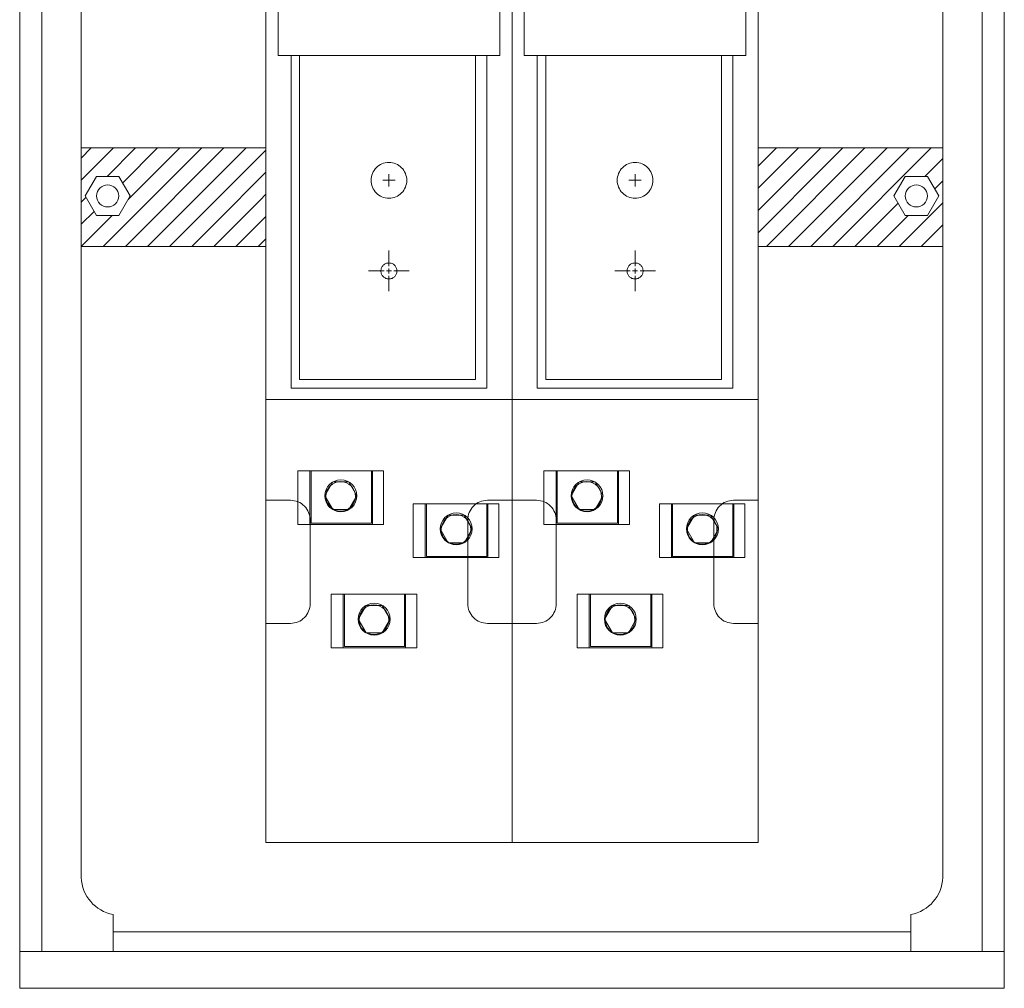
# Model space of a CAD drawing. Header units: metres. Extents: x 7168 to 12828, y 1523 to 3619.
# Tile 72 of 132: x 11981 to 12021, y 2220 to 2260. Entities that reach past the tile are written whole.
import ezdxf

# ---------------------------------------------------------------- set-up
doc = ezdxf.new("R2010")
doc.units = ezdxf.units.M
doc.linetypes.add('KRESKOWA', pattern=[8, 6, -2])
for name, color, linetype, lineweight in [('w0', 7, 'Continuous', 20), ('WYM', 1, 'Continuous', 20), ('wymiar', 7, 'Continuous', 30)]:
    doc.layers.add(name, color=color, linetype=linetype, lineweight=lineweight)
doc.styles.add('_NORMAL', font='arial.ttf')

msp = doc.modelspace()

# ---------------------------------------------------------------- hatches: boundary and pattern name
at = {"layer": 'WYM', "lineweight": 0, "ltscale": 20}
h = msp.add_hatch(dxfattribs=at)
h.set_pattern_fill('ANSI31', scale=0.2, style=0)
h.set_pattern_definition([(45, (11983.7857, 2250.3712), (-0.449013, 0.449013), [])])
h.paths.add_polyline_path([(12018.786, 2254.371), (11983.786, 2254.371), (11983.786, 2250.371), (12018.786, 2250.371)])
h.paths.add_polyline_path([(11983.943, 2252.423), (11984.401, 2253.216), (11985.317, 2253.216), (11985.775, 2252.423), (11985.317, 2251.63), (11984.401, 2251.63)], flags=16)
h.paths.add_polyline_path([(11985.308, 2252.423, -1), (11984.41, 2252.423, -1)], flags=0)
h.paths.add_polyline_path([(11985.308, 2252.423, 1), (11984.41, 2252.423, 1)], flags=0)
h.paths.add_polyline_path([(12018.17, 2253.216), (12018.628, 2252.423), (12018.17, 2251.63), (12017.255, 2251.63), (12016.797, 2252.423), (12017.255, 2253.216)], flags=16)
h.paths.add_polyline_path([(12018.161, 2252.423, -1), (12017.264, 2252.423, -1)], flags=0)
h.paths.add_polyline_path([(12018.161, 2252.423, 1), (12017.264, 2252.423, 1)], flags=0)

# ---------------------------------------------------------------- linework, layer by layer
at = {"layer": 'w0', "color": 7, "lineweight": 0}
for p, q in [((11991.286, 2301.457, -17586.496), (11991.286, 2244.157, -17586.496)), ((11991.286, 2301.457, -17586.496), (11991.286, 2244.157, -17586.496)), ((11991.286, 2301.457, -17586.496), (11991.286, 2244.157, -17586.496)), ((11991.286, 2301.457, -17586.496), (11991.286, 2244.157, -17586.496)), ((12001.286, 2301.457, -17586.496), (12001.286, 2244.157, -17586.496)), ((12001.286, 2301.457, -17586.496), (12001.286, 2244.157, -17586.496)), ((12001.286, 2301.457, -17586.496), (12001.286, 2244.157, -17586.496)), ((12001.286, 2301.457, -17586.496), (12001.286, 2244.157, -17586.496)), ((12011.286, 2301.457, -17586.496), (12011.286, 2244.157, -17586.496)), ((12011.286, 2301.457, -17586.496), (12011.286, 2244.157, -17586.496)), ((11983.786, 2299.729, -17586.496), (11983.786, 2224.729, -17586.496)), ((12018.786, 2299.729, -17586.496), (12018.786, 2224.729, -17586.496)), ((11992.312, 2258.122, -17586.496), (11992.312, 2247.703, -17586.496)), ((11992.654, 2248.05, -17586.496), (11992.654, 2258.122, -17586.496)), ((11999.797, 2258.122, -17586.496), (11999.797, 2248.05, -17586.496)), ((12000.26, 2247.703, -17586.496), (12000.26, 2258.122, -17586.496)), ((12002.312, 2258.122, -17586.496), (12002.312, 2247.703, -17586.496)), ((12002.654, 2248.05, -17586.496), (12002.654, 2258.122, -17586.496)), ((12009.797, 2258.122, -17586.496), (12009.797, 2248.05, -17586.496)), ((12010.26, 2247.703, -17586.496), (12010.26, 2258.122, -17586.496)), ((11984.401, 2253.216, -17586.496), (11983.943, 2252.423, -17586.496)), ((11985.317, 2253.216, -17586.496), (11984.401, 2253.216, -17586.496)), ((11985.775, 2252.423, -17586.496), (11985.317, 2253.216, -17586.496)), ((11996.286, 2252.807, -17586.496), (11996.286, 2253.307, -17586.496)), ((12006.286, 2252.807, -17586.496), (12006.286, 2253.307, -17586.496)), ((12016.797, 2252.423, -17586.496), (12017.255, 2253.216, -17586.496)), ((12017.255, 2253.216, -17586.496), (12018.17, 2253.216, -17586.496)), ((12018.17, 2253.216, -17586.496), (12018.628, 2252.423, -17586.496)), ((11996.536, 2253.057, -17586.496), (11996.036, 2253.057, -17586.496)), ((12006.536, 2253.057, -17586.496), (12006.036, 2253.057, -17586.496)), ((11983.943, 2252.423, -17586.496), (11984.401, 2251.63, -17586.496)), ((11985.317, 2251.63, -17586.496), (11985.775, 2252.423, -17586.496)), ((12017.255, 2251.63, -17586.496), (12016.797, 2252.423, -17586.496)), ((12018.628, 2252.423, -17586.496), (12018.17, 2251.63, -17586.496)), ((11984.401, 2251.63, -17586.496), (11985.317, 2251.63, -17586.496)), ((12018.17, 2251.63, -17586.496), (12017.255, 2251.63, -17586.496)), ((11992.654, 2244.966, -17586.496), (11992.654, 2248.05, -17586.496)), ((11999.797, 2248.05, -17586.496), (11999.797, 2244.966, -17586.496)), ((12002.654, 2244.966, -17586.496), (12002.654, 2248.05, -17586.496)), ((12009.797, 2248.05, -17586.496), (12009.797, 2244.966, -17586.496)), ((11992.312, 2244.619, -17586.496), (11992.312, 2247.703, -17586.496)), ((12000.26, 2247.703, -17586.496), (12000.26, 2244.619, -17586.496)), ((12002.312, 2244.619, -17586.496), (12002.312, 2247.703, -17586.496)), ((12010.26, 2247.703, -17586.496), (12010.26, 2244.619, -17586.496)), ((11999.797, 2244.966, -17586.496), (11992.654, 2244.966, -17586.496)), ((12009.797, 2244.966, -17586.496), (12002.654, 2244.966, -17586.496)), ((11992.312, 2244.619, -17586.496), (12000.26, 2244.619, -17586.496)), ((12002.312, 2244.619, -17586.496), (12010.26, 2244.619, -17586.496)), ((11993.074, 2241.256, -17586.496), (11993.074, 2239.078, -17586.496)), ((11993.123, 2239.124, -17586.496), (11993.123, 2241.256, -17586.496)), ((11995.572, 2239.124, -17586.496), (11995.572, 2241.256, -17586.496)), ((11995.613, 2241.256, -17586.496), (11995.613, 2239.078, -17586.496)), ((12003.074, 2241.256, -17586.496), (12003.074, 2239.078, -17586.496)), ((12003.123, 2239.124, -17586.496), (12003.123, 2241.256, -17586.496)), ((12005.572, 2239.124, -17586.496), (12005.572, 2241.256, -17586.496)), ((12005.613, 2241.256, -17586.496), (12005.613, 2239.078, -17586.496)), ((11997.272, 2239.91, -17586.496), (11997.272, 2237.733, -17586.496)), ((11997.762, 2239.91, -17586.496), (11997.762, 2237.733, -17586.496)), ((11997.811, 2237.778, -17586.496), (11997.811, 2239.91, -17586.496)), ((12000.26, 2237.778, -17586.496), (12000.26, 2239.91, -17586.496)), ((12000.301, 2239.91, -17586.496), (12000.301, 2237.733, -17586.496)), ((12007.272, 2239.91, -17586.496), (12007.272, 2237.733, -17586.496)), ((12007.762, 2239.91, -17586.496), (12007.762, 2237.733, -17586.496)), ((12007.811, 2237.778, -17586.496), (12007.811, 2239.91, -17586.496)), ((12010.26, 2237.778, -17586.496), (12010.26, 2239.91, -17586.496)), ((12010.301, 2239.91, -17586.496), (12010.301, 2237.733, -17586.496)), ((11993.123, 2239.124, -17586.496), (11995.572, 2239.124, -17586.496)), ((11993.123, 2239.124, -17586.496), (11995.572, 2239.124, -17586.496)), ((11993.123, 2239.124, -17586.496), (11995.572, 2239.124, -17586.496)), ((12003.123, 2239.124, -17586.496), (12005.572, 2239.124, -17586.496)), ((12003.123, 2239.124, -17586.496), (12005.572, 2239.124, -17586.496)), ((12003.123, 2239.124, -17586.496), (12005.572, 2239.124, -17586.496)), ((11997.811, 2237.778, -17586.496), (12000.26, 2237.778, -17586.496)), ((11997.811, 2237.778, -17586.496), (12000.26, 2237.778, -17586.496)), ((11997.811, 2237.778, -17586.496), (12000.26, 2237.778, -17586.496)), ((12007.811, 2237.778, -17586.496), (12010.26, 2237.778, -17586.496)), ((12007.811, 2237.778, -17586.496), (12010.26, 2237.778, -17586.496)), ((12007.811, 2237.778, -17586.496), (12010.26, 2237.778, -17586.496)), ((11993.937, 2236.242, -17586.496), (11993.937, 2234.065, -17586.496)), ((11994.427, 2236.242, -17586.496), (11994.427, 2234.065, -17586.496)), ((11994.476, 2234.11, -17586.496), (11994.476, 2236.242, -17586.496)), ((11996.925, 2234.11, -17586.496), (11996.925, 2236.242, -17586.496)), ((11996.965, 2236.242, -17586.496), (11996.965, 2234.065, -17586.496)), ((12003.937, 2236.242, -17586.496), (12003.937, 2234.065, -17586.496)), ((12004.427, 2236.242, -17586.496), (12004.427, 2234.065, -17586.496)), ((12004.476, 2234.11, -17586.496), (12004.476, 2236.242, -17586.496)), ((12006.925, 2234.11, -17586.496), (12006.925, 2236.242, -17586.496)), ((12006.965, 2236.242, -17586.496), (12006.965, 2234.065, -17586.496)), ((11994.476, 2234.11, -17586.496), (11996.925, 2234.11, -17586.496)), ((11994.476, 2234.11, -17586.496), (11996.925, 2234.11, -17586.496)), ((11994.476, 2234.11, -17586.496), (11996.925, 2234.11, -17586.496)), ((12004.476, 2234.11, -17586.496), (12006.925, 2234.11, -17586.496)), ((12004.476, 2234.11, -17586.496), (12006.925, 2234.11, -17586.496)), ((12004.476, 2234.11, -17586.496), (12006.925, 2234.11, -17586.496)), ((11985.086, 2221.729, -17586.496), (11985.086, 2223.229, -17586.496)), ((12017.486, 2221.729, -17586.496), (12017.486, 2223.229, -17586.496))]:
    msp.add_line(p, q, dxfattribs=at)
at = {"layer": 'w0', "color": 7, "linetype": 'KRESKOWA', "lineweight": 0}
for p, q in [((11996.286, 2249.574, -17586.496), (11996.286, 2250.199, -17586.496)), ((12006.286, 2249.574, -17586.496), (12006.286, 2250.199, -17586.496)), ((11996.086, 2249.374, -17586.496), (11995.461, 2249.374, -17586.496)), ((11996.386, 2249.374, -17586.496), (11996.186, 2249.374, -17586.496)), ((11996.286, 2249.274, -17586.496), (11996.286, 2249.474, -17586.496)), ((11996.486, 2249.374, -17586.496), (11997.111, 2249.374, -17586.496)), ((12006.086, 2249.374, -17586.496), (12005.461, 2249.374, -17586.496)), ((12006.386, 2249.374, -17586.496), (12006.186, 2249.374, -17586.496)), ((12006.286, 2249.274, -17586.496), (12006.286, 2249.474, -17586.496)), ((12006.486, 2249.374, -17586.496), (12007.111, 2249.374, -17586.496)), ((11996.286, 2249.174, -17586.496), (11996.286, 2248.549, -17586.496)), ((12006.286, 2249.174, -17586.496), (12006.286, 2248.549, -17586.496))]:
    msp.add_line(p, q, dxfattribs=at)
at = {"layer": 'w0', "color": 7, "lineweight": 0, "elevation": -17586.496}
for points in [[(11991.786, 2261.957), (11991.786, 2258.122), (12000.786, 2258.122), (12000.786, 2261.957)], [(12001.786, 2261.957), (12001.786, 2258.122), (12010.786, 2258.122), (12010.786, 2261.957)]]:
    msp.add_lwpolyline(points, dxfattribs=at)
for points in [[(12011.286, 2226.157), (12001.286, 2226.157), (12001.286, 2244.157), (12011.286, 2244.157)], [(11996.062, 2241.256), (11996.062, 2239.078), (11992.584, 2239.078), (11992.584, 2241.256)], [(12006.062, 2241.256), (12006.062, 2239.078), (12002.584, 2239.078), (12002.584, 2241.256)], [(11993.686, 2240.241), (11994.01, 2240.802), (11994.659, 2240.802), (11994.983, 2240.241), (11994.659, 2239.679), (11994.01, 2239.679)], [(11993.686, 2240.241), (11994.01, 2240.802), (11994.659, 2240.802), (11994.983, 2240.241), (11994.659, 2239.679), (11994.01, 2239.679)], [(11993.686, 2240.241), (11994.01, 2240.802), (11994.659, 2240.802), (11994.983, 2240.241), (11994.659, 2239.679), (11994.01, 2239.679)], [(12003.686, 2240.241), (12004.01, 2240.802), (12004.659, 2240.802), (12004.983, 2240.241), (12004.659, 2239.679), (12004.01, 2239.679)], [(12003.686, 2240.241), (12004.01, 2240.802), (12004.659, 2240.802), (12004.983, 2240.241), (12004.659, 2239.679), (12004.01, 2239.679)], [(12003.686, 2240.241), (12004.01, 2240.802), (12004.659, 2240.802), (12004.983, 2240.241), (12004.659, 2239.679), (12004.01, 2239.679)], [(12000.75, 2239.91), (12000.75, 2237.733), (11997.272, 2237.733), (11997.272, 2239.91)], [(12010.75, 2239.91), (12010.75, 2237.733), (12007.272, 2237.733), (12007.272, 2239.91)], [(11998.374, 2238.895), (11998.698, 2239.456), (11999.346, 2239.456), (11999.671, 2238.895), (11999.346, 2238.333), (11998.698, 2238.333)], [(11998.374, 2238.895), (11998.698, 2239.456), (11999.346, 2239.456), (11999.671, 2238.895), (11999.346, 2238.333), (11998.698, 2238.333)], [(11998.374, 2238.895), (11998.698, 2239.456), (11999.346, 2239.456), (11999.671, 2238.895), (11999.346, 2238.333), (11998.698, 2238.333)], [(12008.374, 2238.895), (12008.698, 2239.456), (12009.346, 2239.456), (12009.671, 2238.895), (12009.346, 2238.333), (12008.698, 2238.333)], [(12008.374, 2238.895), (12008.698, 2239.456), (12009.346, 2239.456), (12009.671, 2238.895), (12009.346, 2238.333), (12008.698, 2238.333)], [(12008.374, 2238.895), (12008.698, 2239.456), (12009.346, 2239.456), (12009.671, 2238.895), (12009.346, 2238.333), (12008.698, 2238.333)], [(11997.415, 2236.242), (11997.415, 2234.065), (11993.937, 2234.065), (11993.937, 2236.242)], [(12007.415, 2236.242), (12007.415, 2234.065), (12003.937, 2234.065), (12003.937, 2236.242)], [(11995.04, 2235.227), (11995.364, 2235.788), (11996.012, 2235.788), (11996.336, 2235.227), (11996.012, 2234.665), (11995.364, 2234.665)], [(11995.04, 2235.227), (11995.364, 2235.788), (11996.012, 2235.788), (11996.336, 2235.227), (11996.012, 2234.665), (11995.364, 2234.665)], [(11995.04, 2235.227), (11995.364, 2235.788), (11996.012, 2235.788), (11996.336, 2235.227), (11996.012, 2234.665), (11995.364, 2234.665)], [(12005.04, 2235.227), (12005.364, 2235.788), (12006.012, 2235.788), (12006.336, 2235.227), (12006.012, 2234.665), (12005.364, 2234.665)], [(12005.04, 2235.227), (12005.364, 2235.788), (12006.012, 2235.788), (12006.336, 2235.227), (12006.012, 2234.665), (12005.364, 2234.665)], [(12005.04, 2235.227), (12005.364, 2235.788), (12006.012, 2235.788), (12006.336, 2235.227), (12006.012, 2234.665), (12005.364, 2234.665)], [(11985.086, 2221.729), (12017.486, 2221.729), (12017.486, 2222.529), (11985.086, 2222.529)], [(11981.286, 2220.229), (12021.286, 2220.229), (12021.286, 2221.729), (11981.286, 2221.729)]]:
    msp.add_lwpolyline(points, close=True, dxfattribs=at)
for points in [[(11992.286, 2235.057), (11991.286, 2235.057), (11991.286, 2240.057), (11992.286, 2240.057, -0.414214), (11993.086, 2239.257), (11993.086, 2235.857, -0.414214)], [(12002.286, 2235.057), (12001.286, 2235.057), (12001.286, 2240.057), (12002.286, 2240.057, -0.414214), (12003.086, 2239.257), (12003.086, 2235.857, -0.414214)], [(12011.286, 2235.057), (12010.286, 2235.057, -0.414214), (12009.486, 2235.857), (12009.486, 2239.257, -0.414214), (12010.286, 2240.057), (12011.286, 2240.057)]]:
    msp.add_lwpolyline(points, format="xyb", close=True, dxfattribs=at)
at = {"layer": 'w0', "color": 7, "linetype": 'KRESKOWA', "lineweight": 0, "ltscale": 2}
for centre in [(11996.286, 2253.057, -17586.496), (12006.286, 2253.057, -17586.496)]:
    msp.add_circle(centre, 0.725, dxfattribs=at)
at = {"layer": 'w0', "color": 7, "lineweight": 0}
for centre, radius in [((11984.859, 2252.423, -17586.496), 0.449), ((12017.713, 2252.423, -17586.496), 0.449), ((11994.334, 2240.241, -17586.496), 0.648), ((11994.334, 2240.241, -17586.496), 0.648), ((11994.334, 2240.241, -17586.496), 0.648), ((11994.324, 2240.217, -17586.496), 0.602), ((12004.334, 2240.241, -17586.496), 0.648), ((12004.334, 2240.241, -17586.496), 0.648), ((12004.334, 2240.241, -17586.496), 0.648), ((12004.324, 2240.217, -17586.496), 0.602), ((11999.022, 2238.895, -17586.496), 0.648), ((11999.022, 2238.895, -17586.496), 0.648), ((11999.022, 2238.895, -17586.496), 0.648), ((11999.011, 2238.871, -17586.496), 0.602), ((12009.022, 2238.895, -17586.496), 0.648), ((12009.022, 2238.895, -17586.496), 0.648), ((12009.022, 2238.895, -17586.496), 0.648), ((12009.011, 2238.871, -17586.496), 0.602), ((11995.688, 2235.227, -17586.496), 0.648), ((11995.688, 2235.227, -17586.496), 0.648), ((11995.688, 2235.227, -17586.496), 0.648), ((11995.677, 2235.203, -17586.496), 0.602), ((12005.688, 2235.227, -17586.496), 0.648), ((12005.688, 2235.227, -17586.496), 0.648), ((12005.688, 2235.227, -17586.496), 0.648), ((12005.677, 2235.203, -17586.496), 0.602)]:
    msp.add_circle(centre, radius, dxfattribs=at)
at = {"layer": 'w0', "color": 7, "linetype": 'KRESKOWA', "lineweight": 0}
for centre in [(11996.286, 2249.374, -17586.496), (12006.286, 2249.374, -17586.496)]:
    msp.add_circle(centre, 0.325, dxfattribs=at)
at = {"layer": 'w0', "color": 7, "lineweight": 0}
for centre, start, end in [((11985.363, 2224.783, -17586.496), 181.9507, 259.8781), ((12017.208, 2224.783, -17586.496), 280.1219, 358.0493)]:
    msp.add_arc(centre, 1.578, start, end, dxfattribs=at)
at = {"layer": 'WYM', "color": 7, "lineweight": 0, "ltscale": 20, "elevation": -17586.496}
msp.add_lwpolyline([(11983.786, 2254.371), (12018.786, 2254.371), (12018.786, 2250.371), (11983.786, 2250.371)], close=True, dxfattribs=at)

# ---------------------------------------------------------------- texts
at = {"layer": 'wymiar', "color": 7, "linetype": 'Continuous', "lineweight": 0, "ltscale": 20, "style": '_NORMAL'}
for p in [(11994.125, 2228.763, -17586.496), (12004.125, 2228.763, -17586.496)]:
    msp.add_text('FL', height=2.5, dxfattribs=at).set_placement(p)

# ---------------------------------------------------------------- next in the draw order: wipeouts: each hides what was drawn before it
at = {"color": 7, "lineweight": 0}
msp.add_wipeout([(12001.286, 2301.457), (12011.286, 2301.457), (12011.286, 2226.157), (12001.286, 2226.157)], dxfattribs=at).translate(0, 0, -17586.496)

# ---------------------------------------------------------------- next in the draw order: linework, layer by layer
at = {"layer": 'w0', "color": 7, "lineweight": 0}
for p, q in [((12001.286, 2301.457, -17586.496), (12001.286, 2244.157, -17586.496)), ((12001.286, 2301.457, -17586.496), (12001.286, 2244.157, -17586.496)), ((12001.286, 2301.457, -17586.496), (12001.286, 2244.157, -17586.496)), ((12001.286, 2301.457, -17586.496), (12001.286, 2244.157, -17586.496)), ((12001.286, 2301.457, -17586.496), (12001.286, 2244.157, -17586.496)), ((12001.286, 2301.457, -17586.496), (12001.286, 2244.157, -17586.496)), ((12011.286, 2301.457, -17586.496), (12011.286, 2244.157, -17586.496)), ((12011.286, 2301.457, -17586.496), (12011.286, 2244.157, -17586.496)), ((12002.312, 2258.122, -17586.496), (12002.312, 2247.703, -17586.496)), ((12002.654, 2248.05, -17586.496), (12002.654, 2258.122, -17586.496)), ((12009.797, 2258.122, -17586.496), (12009.797, 2248.05, -17586.496)), ((12010.26, 2247.703, -17586.496), (12010.26, 2258.122, -17586.496)), ((12006.286, 2252.807, -17586.496), (12006.286, 2253.307, -17586.496)), ((12006.536, 2253.057, -17586.496), (12006.036, 2253.057, -17586.496)), ((12002.654, 2244.966, -17586.496), (12002.654, 2248.05, -17586.496)), ((12009.797, 2248.05, -17586.496), (12009.797, 2244.966, -17586.496)), ((12002.312, 2244.619, -17586.496), (12002.312, 2247.703, -17586.496)), ((12010.26, 2247.703, -17586.496), (12010.26, 2244.619, -17586.496)), ((12009.797, 2244.966, -17586.496), (12002.654, 2244.966, -17586.496)), ((12002.312, 2244.619, -17586.496), (12010.26, 2244.619, -17586.496)), ((12003.074, 2241.256, -17586.496), (12003.074, 2239.078, -17586.496)), ((12003.123, 2239.124, -17586.496), (12003.123, 2241.256, -17586.496)), ((12005.572, 2239.124, -17586.496), (12005.572, 2241.256, -17586.496)), ((12005.613, 2241.256, -17586.496), (12005.613, 2239.078, -17586.496)), ((12007.272, 2239.91, -17586.496), (12007.272, 2237.733, -17586.496)), ((12007.762, 2239.91, -17586.496), (12007.762, 2237.733, -17586.496)), ((12007.811, 2237.778, -17586.496), (12007.811, 2239.91, -17586.496)), ((12010.26, 2237.778, -17586.496), (12010.26, 2239.91, -17586.496)), ((12010.301, 2239.91, -17586.496), (12010.301, 2237.733, -17586.496)), ((12003.123, 2239.124, -17586.496), (12005.572, 2239.124, -17586.496)), ((12003.123, 2239.124, -17586.496), (12005.572, 2239.124, -17586.496)), ((12003.123, 2239.124, -17586.496), (12005.572, 2239.124, -17586.496)), ((12007.811, 2237.778, -17586.496), (12010.26, 2237.778, -17586.496)), ((12007.811, 2237.778, -17586.496), (12010.26, 2237.778, -17586.496)), ((12007.811, 2237.778, -17586.496), (12010.26, 2237.778, -17586.496)), ((12003.937, 2236.242, -17586.496), (12003.937, 2234.065, -17586.496)), ((12004.427, 2236.242, -17586.496), (12004.427, 2234.065, -17586.496)), ((12004.476, 2234.11, -17586.496), (12004.476, 2236.242, -17586.496)), ((12006.925, 2234.11, -17586.496), (12006.925, 2236.242, -17586.496)), ((12006.965, 2236.242, -17586.496), (12006.965, 2234.065, -17586.496)), ((12004.476, 2234.11, -17586.496), (12006.925, 2234.11, -17586.496)), ((12004.476, 2234.11, -17586.496), (12006.925, 2234.11, -17586.496)), ((12004.476, 2234.11, -17586.496), (12006.925, 2234.11, -17586.496))]:
    msp.add_line(p, q, dxfattribs=at)
at = {"layer": 'w0', "color": 7, "linetype": 'KRESKOWA', "lineweight": 0}
for p, q in [((12006.286, 2249.574, -17586.496), (12006.286, 2250.199, -17586.496)), ((12006.086, 2249.374, -17586.496), (12005.461, 2249.374, -17586.496)), ((12006.386, 2249.374, -17586.496), (12006.186, 2249.374, -17586.496)), ((12006.286, 2249.274, -17586.496), (12006.286, 2249.474, -17586.496)), ((12006.486, 2249.374, -17586.496), (12007.111, 2249.374, -17586.496)), ((12006.286, 2249.174, -17586.496), (12006.286, 2248.549, -17586.496))]:
    msp.add_line(p, q, dxfattribs=at)
at = {"layer": 'w0', "color": 7, "lineweight": 0, "elevation": -17586.496}
msp.add_lwpolyline([(12001.786, 2261.957), (12001.786, 2258.122), (12010.786, 2258.122), (12010.786, 2261.957)], dxfattribs=at)
for points in [[(12001.286, 2226.157), (11991.286, 2226.157), (11991.286, 2244.157), (12001.286, 2244.157)], [(12011.286, 2226.157), (12001.286, 2226.157), (12001.286, 2244.157), (12011.286, 2244.157)], [(12006.062, 2241.256), (12006.062, 2239.078), (12002.584, 2239.078), (12002.584, 2241.256)], [(12003.686, 2240.241), (12004.01, 2240.802), (12004.659, 2240.802), (12004.983, 2240.241), (12004.659, 2239.679), (12004.01, 2239.679)], [(12003.686, 2240.241), (12004.01, 2240.802), (12004.659, 2240.802), (12004.983, 2240.241), (12004.659, 2239.679), (12004.01, 2239.679)], [(12003.686, 2240.241), (12004.01, 2240.802), (12004.659, 2240.802), (12004.983, 2240.241), (12004.659, 2239.679), (12004.01, 2239.679)], [(12010.75, 2239.91), (12010.75, 2237.733), (12007.272, 2237.733), (12007.272, 2239.91)], [(12008.374, 2238.895), (12008.698, 2239.456), (12009.346, 2239.456), (12009.671, 2238.895), (12009.346, 2238.333), (12008.698, 2238.333)], [(12008.374, 2238.895), (12008.698, 2239.456), (12009.346, 2239.456), (12009.671, 2238.895), (12009.346, 2238.333), (12008.698, 2238.333)], [(12008.374, 2238.895), (12008.698, 2239.456), (12009.346, 2239.456), (12009.671, 2238.895), (12009.346, 2238.333), (12008.698, 2238.333)], [(12007.415, 2236.242), (12007.415, 2234.065), (12003.937, 2234.065), (12003.937, 2236.242)], [(12005.04, 2235.227), (12005.364, 2235.788), (12006.012, 2235.788), (12006.336, 2235.227), (12006.012, 2234.665), (12005.364, 2234.665)], [(12005.04, 2235.227), (12005.364, 2235.788), (12006.012, 2235.788), (12006.336, 2235.227), (12006.012, 2234.665), (12005.364, 2234.665)], [(12005.04, 2235.227), (12005.364, 2235.788), (12006.012, 2235.788), (12006.336, 2235.227), (12006.012, 2234.665), (12005.364, 2234.665)]]:
    msp.add_lwpolyline(points, close=True, dxfattribs=at)
for points in [[(12001.286, 2235.057), (12000.286, 2235.057, -0.414214), (11999.486, 2235.857), (11999.486, 2239.257, -0.414214), (12000.286, 2240.057), (12001.286, 2240.057)], [(12002.286, 2235.057), (12001.286, 2235.057), (12001.286, 2240.057), (12002.286, 2240.057, -0.414214), (12003.086, 2239.257), (12003.086, 2235.857, -0.414214)], [(12011.286, 2235.057), (12010.286, 2235.057, -0.414214), (12009.486, 2235.857), (12009.486, 2239.257, -0.414214), (12010.286, 2240.057), (12011.286, 2240.057)]]:
    msp.add_lwpolyline(points, format="xyb", close=True, dxfattribs=at)
at = {"layer": 'w0', "color": 7, "linetype": 'KRESKOWA', "lineweight": 0, "ltscale": 2}
msp.add_circle((12006.286, 2253.057, -17586.496), 0.725, dxfattribs=at)
at = {"layer": 'w0', "color": 7, "linetype": 'KRESKOWA', "lineweight": 0}
msp.add_circle((12006.286, 2249.374, -17586.496), 0.325, dxfattribs=at)
at = {"layer": 'w0', "color": 7, "lineweight": 0}
for centre, radius in [((12004.334, 2240.241, -17586.496), 0.648), ((12004.334, 2240.241, -17586.496), 0.648), ((12004.334, 2240.241, -17586.496), 0.648), ((12004.324, 2240.217, -17586.496), 0.602), ((12009.022, 2238.895, -17586.496), 0.648), ((12009.022, 2238.895, -17586.496), 0.648), ((12009.022, 2238.895, -17586.496), 0.648), ((12009.011, 2238.871, -17586.496), 0.602), ((12005.688, 2235.227, -17586.496), 0.648), ((12005.688, 2235.227, -17586.496), 0.648), ((12005.688, 2235.227, -17586.496), 0.648), ((12005.677, 2235.203, -17586.496), 0.602)]:
    msp.add_circle(centre, radius, dxfattribs=at)

# ---------------------------------------------------------------- next in the draw order: wipeouts: each hides what was drawn before it
at = {"color": 7, "lineweight": 0}
msp.add_wipeout([(11991.286, 2301.457), (12001.286, 2301.457), (12001.286, 2226.157), (11991.286, 2226.157)], dxfattribs=at).translate(0, 0, -17586.496)

# ---------------------------------------------------------------- next in the draw order: linework, layer by layer
at = {"layer": 'w0', "color": 7, "lineweight": 0}
for p, q in [((11991.286, 2301.457, -17586.496), (11991.286, 2244.157, -17586.496)), ((11991.286, 2301.457, -17586.496), (11991.286, 2244.157, -17586.496)), ((11991.286, 2301.457, -17586.496), (11991.286, 2244.157, -17586.496)), ((11991.286, 2301.457, -17586.496), (11991.286, 2244.157, -17586.496)), ((12001.286, 2301.457, -17586.496), (12001.286, 2244.157, -17586.496)), ((12001.286, 2301.457, -17586.496), (12001.286, 2244.157, -17586.496)), ((11992.312, 2258.122, -17586.496), (11992.312, 2247.703, -17586.496)), ((11992.654, 2248.05, -17586.496), (11992.654, 2258.122, -17586.496)), ((11999.797, 2258.122, -17586.496), (11999.797, 2248.05, -17586.496)), ((12000.26, 2247.703, -17586.496), (12000.26, 2258.122, -17586.496)), ((11996.286, 2252.807, -17586.496), (11996.286, 2253.307, -17586.496)), ((11996.536, 2253.057, -17586.496), (11996.036, 2253.057, -17586.496)), ((11992.654, 2244.966, -17586.496), (11992.654, 2248.05, -17586.496)), ((11999.797, 2248.05, -17586.496), (11999.797, 2244.966, -17586.496)), ((11992.312, 2244.619, -17586.496), (11992.312, 2247.703, -17586.496)), ((12000.26, 2247.703, -17586.496), (12000.26, 2244.619, -17586.496)), ((11999.797, 2244.966, -17586.496), (11992.654, 2244.966, -17586.496)), ((11992.312, 2244.619, -17586.496), (12000.26, 2244.619, -17586.496)), ((11993.074, 2241.256, -17586.496), (11993.074, 2239.078, -17586.496)), ((11993.123, 2239.124, -17586.496), (11993.123, 2241.256, -17586.496)), ((11995.572, 2239.124, -17586.496), (11995.572, 2241.256, -17586.496)), ((11995.613, 2241.256, -17586.496), (11995.613, 2239.078, -17586.496)), ((11997.272, 2239.91, -17586.496), (11997.272, 2237.733, -17586.496)), ((11997.762, 2239.91, -17586.496), (11997.762, 2237.733, -17586.496)), ((11997.811, 2237.778, -17586.496), (11997.811, 2239.91, -17586.496)), ((12000.26, 2237.778, -17586.496), (12000.26, 2239.91, -17586.496)), ((12000.301, 2239.91, -17586.496), (12000.301, 2237.733, -17586.496)), ((11993.123, 2239.124, -17586.496), (11995.572, 2239.124, -17586.496)), ((11993.123, 2239.124, -17586.496), (11995.572, 2239.124, -17586.496)), ((11993.123, 2239.124, -17586.496), (11995.572, 2239.124, -17586.496)), ((11997.811, 2237.778, -17586.496), (12000.26, 2237.778, -17586.496)), ((11997.811, 2237.778, -17586.496), (12000.26, 2237.778, -17586.496)), ((11997.811, 2237.778, -17586.496), (12000.26, 2237.778, -17586.496)), ((11993.937, 2236.242, -17586.496), (11993.937, 2234.065, -17586.496)), ((11994.427, 2236.242, -17586.496), (11994.427, 2234.065, -17586.496)), ((11994.476, 2234.11, -17586.496), (11994.476, 2236.242, -17586.496)), ((11996.925, 2234.11, -17586.496), (11996.925, 2236.242, -17586.496)), ((11996.965, 2236.242, -17586.496), (11996.965, 2234.065, -17586.496)), ((11994.476, 2234.11, -17586.496), (11996.925, 2234.11, -17586.496)), ((11994.476, 2234.11, -17586.496), (11996.925, 2234.11, -17586.496)), ((11994.476, 2234.11, -17586.496), (11996.925, 2234.11, -17586.496))]:
    msp.add_line(p, q, dxfattribs=at)
at = {"layer": 'w0', "color": 7, "linetype": 'KRESKOWA', "lineweight": 0}
for p, q in [((11996.286, 2249.574, -17586.496), (11996.286, 2250.199, -17586.496)), ((11996.086, 2249.374, -17586.496), (11995.461, 2249.374, -17586.496)), ((11996.386, 2249.374, -17586.496), (11996.186, 2249.374, -17586.496)), ((11996.286, 2249.274, -17586.496), (11996.286, 2249.474, -17586.496)), ((11996.486, 2249.374, -17586.496), (11997.111, 2249.374, -17586.496)), ((11996.286, 2249.174, -17586.496), (11996.286, 2248.549, -17586.496))]:
    msp.add_line(p, q, dxfattribs=at)
at = {"layer": 'w0', "color": 7, "lineweight": 0, "elevation": -17586.496}
for points in [[(11981.286, 2304.229), (12021.286, 2304.229), (12021.286, 2220.229), (11981.286, 2220.229)], [(11982.186, 2302.729), (12020.386, 2302.729), (12020.386, 2221.729), (11982.186, 2221.729)], [(12001.286, 2226.157), (11991.286, 2226.157), (11991.286, 2244.157), (12001.286, 2244.157)], [(11996.062, 2241.256), (11996.062, 2239.078), (11992.584, 2239.078), (11992.584, 2241.256)], [(11993.686, 2240.241), (11994.01, 2240.802), (11994.659, 2240.802), (11994.983, 2240.241), (11994.659, 2239.679), (11994.01, 2239.679)], [(11993.686, 2240.241), (11994.01, 2240.802), (11994.659, 2240.802), (11994.983, 2240.241), (11994.659, 2239.679), (11994.01, 2239.679)], [(11993.686, 2240.241), (11994.01, 2240.802), (11994.659, 2240.802), (11994.983, 2240.241), (11994.659, 2239.679), (11994.01, 2239.679)], [(12000.75, 2239.91), (12000.75, 2237.733), (11997.272, 2237.733), (11997.272, 2239.91)], [(11998.374, 2238.895), (11998.698, 2239.456), (11999.346, 2239.456), (11999.671, 2238.895), (11999.346, 2238.333), (11998.698, 2238.333)], [(11998.374, 2238.895), (11998.698, 2239.456), (11999.346, 2239.456), (11999.671, 2238.895), (11999.346, 2238.333), (11998.698, 2238.333)], [(11998.374, 2238.895), (11998.698, 2239.456), (11999.346, 2239.456), (11999.671, 2238.895), (11999.346, 2238.333), (11998.698, 2238.333)], [(11997.415, 2236.242), (11997.415, 2234.065), (11993.937, 2234.065), (11993.937, 2236.242)], [(11995.04, 2235.227), (11995.364, 2235.788), (11996.012, 2235.788), (11996.336, 2235.227), (11996.012, 2234.665), (11995.364, 2234.665)], [(11995.04, 2235.227), (11995.364, 2235.788), (11996.012, 2235.788), (11996.336, 2235.227), (11996.012, 2234.665), (11995.364, 2234.665)], [(11995.04, 2235.227), (11995.364, 2235.788), (11996.012, 2235.788), (11996.336, 2235.227), (11996.012, 2234.665), (11995.364, 2234.665)]]:
    msp.add_lwpolyline(points, close=True, dxfattribs=at)
msp.add_lwpolyline([(11991.786, 2261.957), (11991.786, 2258.122), (12000.786, 2258.122), (12000.786, 2261.957)], dxfattribs=at)
for points in [[(11992.286, 2235.057), (11991.286, 2235.057), (11991.286, 2240.057), (11992.286, 2240.057, -0.414214), (11993.086, 2239.257), (11993.086, 2235.857, -0.414214)], [(12001.286, 2235.057), (12000.286, 2235.057, -0.414214), (11999.486, 2235.857), (11999.486, 2239.257, -0.414214), (12000.286, 2240.057), (12001.286, 2240.057)]]:
    msp.add_lwpolyline(points, format="xyb", close=True, dxfattribs=at)
at = {"layer": 'w0', "color": 7, "linetype": 'KRESKOWA', "lineweight": 0, "ltscale": 2}
msp.add_circle((11996.286, 2253.057, -17586.496), 0.725, dxfattribs=at)
at = {"layer": 'w0', "color": 7, "linetype": 'KRESKOWA', "lineweight": 0}
msp.add_circle((11996.286, 2249.374, -17586.496), 0.325, dxfattribs=at)
at = {"layer": 'w0', "color": 7, "lineweight": 0}
for centre, radius in [((11994.334, 2240.241, -17586.496), 0.648), ((11994.334, 2240.241, -17586.496), 0.648), ((11994.334, 2240.241, -17586.496), 0.648), ((11994.324, 2240.217, -17586.496), 0.602), ((11999.022, 2238.895, -17586.496), 0.648), ((11999.022, 2238.895, -17586.496), 0.648), ((11999.022, 2238.895, -17586.496), 0.648), ((11999.011, 2238.871, -17586.496), 0.602), ((11995.688, 2235.227, -17586.496), 0.648), ((11995.688, 2235.227, -17586.496), 0.648), ((11995.688, 2235.227, -17586.496), 0.648), ((11995.677, 2235.203, -17586.496), 0.602)]:
    msp.add_circle(centre, radius, dxfattribs=at)

doc.saveas('drawing.dxf')
